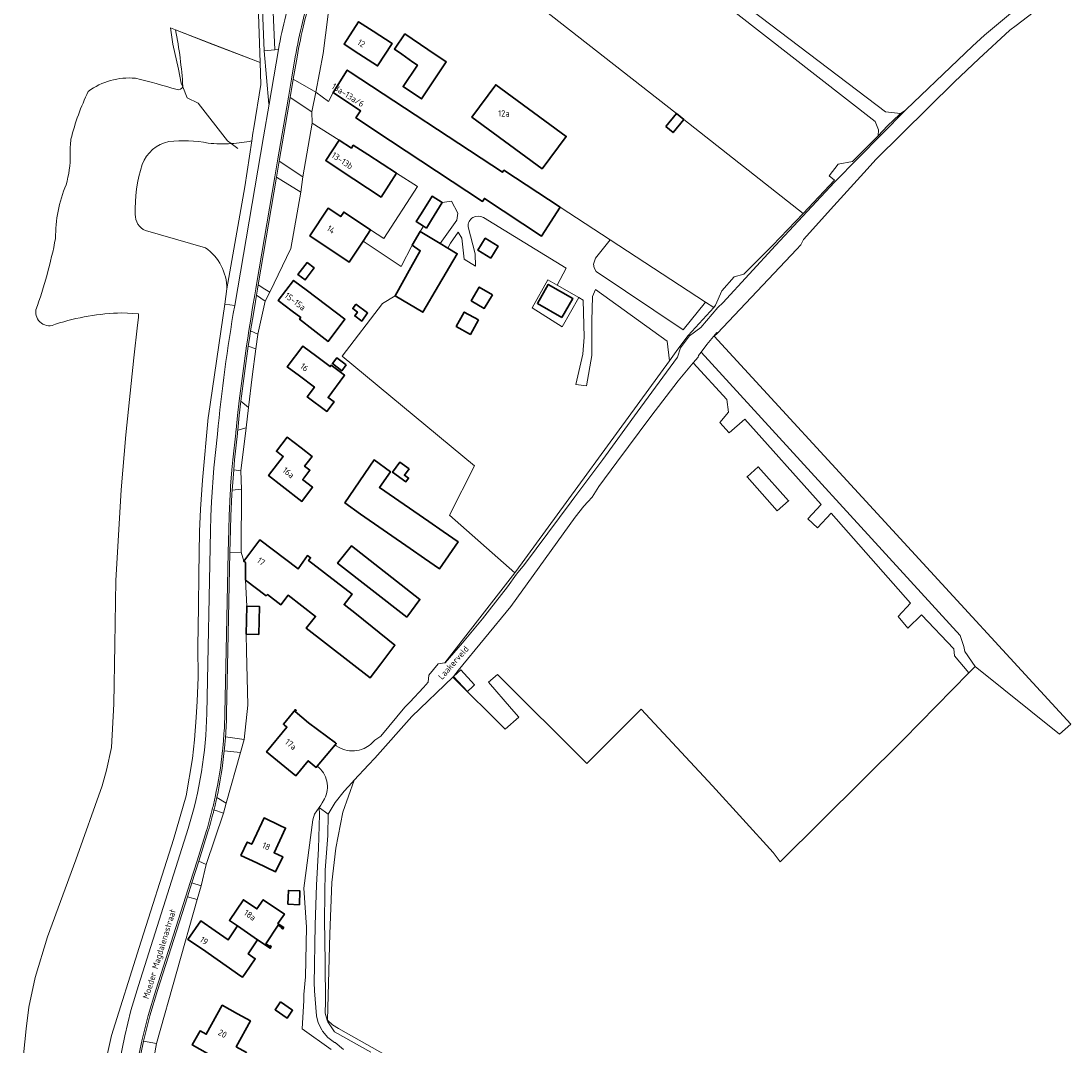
# Model space of a CAD drawing. Extents: x 184422 to 186971, y 345860 to 349088.
# Tile 30 of 59: x 185079 to 185379, y 347344 to 347638. Entities that reach past the tile are written whole.
import ezdxf
from ezdxf.enums import TextEntityAlignment as Align

# ---------------------------------------------------------------- set-up
doc = ezdxf.new("R2010")
doc.units = 0
for name, color, linetype, lineweight in [('B-WE-GR-BOUWLAND-GV', 80, 'Continuous', 13), ('B-WE-GR-GRAS-GV', 60, 'Continuous', 13), ('B-WE-GR-GROENVOORZIENING-GV', 80, 'Continuous', 18), ('B-WE-IE-TERREINAFSCHEIDING_KUNSTMATIG_HEKWERK-G', 20, 'IE-TERREINAFSCHEIDING-KUNSTMATIG', 18), ('B-WE-OG-BEBOUWING-GV', 7, 'Continuous', 35), ('B-WE-OG-BEBOUWING-T18', 1, 'Continuous', 18), ('B-WE-OG-BEBOUWING_SCHUUR-GV', 7, 'Continuous', 35), ('B-WE-OG-TERREIN_CULTUURSCHEIDING-GV', 7, 'Continuous', 18), ('B-WE-OG-TERREIN_ERF-GV', 7, 'Continuous', 18), ('B-WE-OG-TOPOGRAFIE-T18', 1, 'Continuous', 18), ('B-WE-OG-WEG-GV', 7, 'Continuous', 18), ('B-WE-VH-ONVERHARD-GV', 252, 'Continuous', 18), ('B-WE-VH-VERHARDING_ASFALT-GV', 252, 'Continuous', 18), ('B-WE-VH-VERHARDING_BETONSTRAATSTEEN-GV', 252, 'Continuous', 18), ('B-WE-VH-VERHARDING_HALFVERHARDING_GRIND-GV', 252, 'Continuous', 18), ('B-WE-VH-VERHARDING_OPEN-GV', 252, 'Continuous', 18), ('B-WE-VH-VERHARDING_STRAATBAKSTEEN-GV', 252, 'Continuous', 18)]:
    doc.layers.add(name, color=color, linetype=linetype, lineweight=lineweight)
doc.styles.add('NLCS-ISO-M1000-T18', font='NLCS-ISO.ttf', dxfattribs={"height": 1.8})
doc.linetypes.add('IE-TERREINAFSCHEIDING-KUNSTMATIG', pattern='A,4,[82,NLCS.SHX,S=0.75,R=90,X=0,Y=0],4,-2', length=10)

msp = doc.modelspace()

# ---------------------------------------------------------------- linework, layer by layer
at = {"layer": 'B-WE-GR-BOUWLAND-GV', "flags": 128}
msp.add_lwpolyline([(185378.313, 347647.547), (185363.717, 347636.261), (185361.917, 347634.869), (185353.095, 347626.743), (185346.047, 347620.146), (185323.566, 347597.928), (185321.075, 347595.174), (185311.594, 347584.692), (185302.859, 347575.034), (185302.575, 347574.482), (185302.089, 347573.537), (185300.848, 347572.192), (185278.226, 347548.247), (185277.352, 347547.322), (185379.429, 347436.397), (185376.096, 347433.502), (185352.043, 347452.9), (185350.187, 347451.003), (185331.534, 347431.936), (185296.235, 347397.004), (185294.204, 347399.669), (185276.874, 347418.719), (185256.369, 347440.679), (185240.891, 347425.069), (185215.266, 347450.593), (185212.717, 347448.401), (185219.291, 347440.757), (185221.384, 347438.323), (185217.459, 347434.948), (185202.542, 347449.8), (185190.757, 347438.565), (185180.152, 347426.673), (185178.377, 347424.746), (185174.282, 347420.3), (185171.035, 347411.204), (185169.027, 347400.858), (185167.86, 347391.026), (185167.273, 347376.327), (185166.637, 347351.692), (185168.027, 347350.337), (185169.833, 347349.276), (185199.346, 347332.593)], dxfattribs=at)
at = {"layer": 'B-WE-GR-GRAS-GV', "flags": 128}
for points in [[(185125.216, 347618.71), (185124.778, 347619.79), (185124.044, 347623.793), (185122.411, 347630.947), (185121.742, 347635.548), (185123.183, 347634.989), (185147.394, 347625.657), (185146.357, 347656.065), (185146.292, 347657.96)], [(185150.451, 347655.123), (185151.565, 347629.301), (185152.596, 347629.423)], [(185276.935, 347649.089), (185326.358, 347611.555), (185330.617, 347611.079), (185332.047, 347612.071), (185332.246, 347612.21), (185347.008, 347626.307), (185351.277, 347630.384), (185354.661, 347633.453), (185354.682, 347633.47), (185365.577, 347642.53)], [(185144.984, 347603.23), (185145.311, 347605.417), (185145.564, 347606.95), (185147.609, 347619.338), (185147.394, 347625.657), (185123.183, 347634.989)], [(185125.252, 347618.815), (185125.216, 347618.71)], [(185137.87, 347560.879), (185143.022, 347590.108), (185144.984, 347603.23)], [(185114.59, 347577.553), (185131.721, 347572.658)], [(185131.721, 347572.658), (185114.59, 347577.553)], [(185100.353, 347327.024), (185104.801, 347347.286), (185112.703, 347372.493), (185122.605, 347403.33), (185126.24, 347415.809), (185128.037, 347426.511), (185128.605, 347431.883), (185129.075, 347438.262), (185129.311, 347442.949), (185129.59, 347449.745), (185129.529, 347458.503), (185129.742, 347470.035), (185129.785, 347479.206), (185130.029, 347491.526), (185130.295, 347497.875), (185130.832, 347506.198), (185132.527, 347524.102), (185132.599, 347524.598), (185137.243, 347556.564), (185137.87, 347560.879)], [(185078.925, 347335.259), (185080.365, 347349.174), (185081.209, 347355.405), (185082.993, 347363.902), (185086.549, 347375.554), (185094.576, 347397.5), (185102.113, 347418.749), (185103.44, 347423.236), (185104.786, 347429.692), (185105.504, 347442.22), (185105.768, 347459.189), (185106.112, 347477.476), (185107.578, 347503.369), (185108.929, 347519.13), (185111.212, 347541.178), (185112.285, 347550.501), (185112.547, 347552.68), (185112.593, 347553.726), (185107.77, 347554.005)], [(185107.77, 347554.005), (185112.593, 347553.726), (185112.547, 347552.68), (185112.285, 347550.501), (185111.212, 347541.178), (185108.929, 347519.13), (185107.578, 347503.369), (185106.112, 347477.476), (185105.768, 347459.189), (185105.504, 347442.22), (185104.786, 347429.692), (185103.44, 347423.236), (185102.113, 347418.749), (185094.576, 347397.5), (185086.549, 347375.554), (185082.993, 347363.902), (185081.209, 347355.405), (185080.365, 347349.174), (185078.925, 347335.259)]]:
    msp.add_lwpolyline(points, dxfattribs=at)
msp.add_lwpolyline([(185268.631, 347609.352), (185302.764, 347582.509), (185311.708, 347591.956), (185310.254, 347593.192), (185312.788, 347596.532), (185316.916, 347597.306), (185324.196, 347604.726), (185324.344, 347606.355), (185323.402, 347608.786), (185275.008, 347646.554), (185270.089, 347640.37), (185268.678, 347641.507), (185268.667, 347641.495), (185263.644, 347645.563), (185256.587, 347651.081), (185256.068, 347651.487), (185248.904, 347656.97), (185240.853, 347646.976), (185230.592, 347654.566), (185223.257, 347645.034), (185266.491, 347611.034)], close=True, dxfattribs=at)
at = {"layer": 'B-WE-GR-GRAS-GV'}
for points in [[(185152.596, 347629.423, -0.0285493), (185157.326, 347648.679)], [(185123.183, 347634.989, -0.0309594), (185125.252, 347618.815)], [(185098.165, 347617.371, -0.1860226), (185111.673, 347621.151)], [(185111.673, 347621.151, 0.1860226), (185098.165, 347617.371)], [(185111.673, 347621.151, -0.013681), (185123.592, 347617.903)], [(185123.592, 347617.903, 0.013681), (185111.673, 347621.151)], [(185093.214, 347603.74, -0.0501752), (185098.165, 347617.371)], [(185098.165, 347617.371, 0.0501752), (185093.214, 347603.74)], [(185123.592, 347617.903, 0.3916189), (185125.216, 347618.71)], [(185125.216, 347618.71, -0.3916189), (185123.592, 347617.903)], [(185093.041, 347599.327, -0.0459565), (185093.214, 347603.74)], [(185093.214, 347603.74, 0.0459565), (185093.041, 347599.327)], [(185121.219, 347603.054, 0.2499347), (185113.613, 347596.515)], [(185113.613, 347596.515, -0.2499347), (185121.219, 347603.054)], [(185132.512, 347602.6, 0.0747191), (185121.219, 347603.054)], [(185121.219, 347603.054, -0.0747191), (185132.512, 347602.6)], [(185139.097, 347602.457, -0.0399567), (185132.512, 347602.6)], [(185132.512, 347602.6, 0.0399567), (185139.097, 347602.457)], [(185144.984, 347603.23, -0.0361602), (185139.097, 347602.457)], [(185139.097, 347602.457, 0.0361602), (185144.984, 347603.23)], [(185091.846, 347590.688, 0.0707334), (185093.041, 347599.327)], [(185093.041, 347599.327, -0.0707334), (185091.846, 347590.688)], [(185113.613, 347596.515, 0.0878851), (185111.644, 347582.217)], [(185111.644, 347582.217, -0.0878851), (185113.613, 347596.515)], [(185088.82, 347575.324, -0.1010194), (185091.846, 347590.688)], [(185091.846, 347590.688, 0.1010194), (185088.82, 347575.324)], [(185111.644, 347582.217, 0.3178242), (185114.59, 347577.553)], [(185114.59, 347577.553, -0.3178242), (185111.644, 347582.217)], [(185083.196, 347554.875, 0.0369835), (185088.82, 347575.324)], [(185088.82, 347575.324, -0.0369835), (185083.196, 347554.875)], [(185131.721, 347572.658, -0.2401852), (185137.87, 347560.879)], [(185137.87, 347560.879, 0.2401852), (185131.721, 347572.658)], [(185088.835, 347550.816, -0.6244481), (185083.196, 347554.875)], [(185083.196, 347554.875, 0.6244481), (185088.835, 347550.816)], [(185107.77, 347554.005, 0.0723037), (185088.835, 347550.816)], [(185088.835, 347550.816, -0.0723037), (185107.77, 347554.005)]]:
    msp.add_lwpolyline(points, format="xyb", dxfattribs=at)
at = {"layer": 'B-WE-GR-GROENVOORZIENING-GV', "flags": 128}
for points in [[(185192.051, 347580.139), (185194.102, 347578.835), (185193.144, 347577.328), (185198.843, 347573.902), (185203.667, 347580.525), (185203.935, 347582.604), (185202.087, 347586.032), (185199.487, 347585.599), (185196.635, 347587.379), (185193.483, 347582.401)], [(185274.859, 347557.113), (185247.499, 347574.962), (185243.359, 347569.678), (185242.725, 347568), (185242.92, 347566.901), (185243.58, 347565.84), (185268.471, 347549.174)], [(185273.556, 347542.814), (185347.711, 347461.689), (185348.742, 347458.579), (185349.038, 347457.174), (185352.043, 347452.9), (185376.096, 347433.502), (185379.429, 347436.397), (185277.352, 347547.322), (185278.226, 347548.247), (185278.045, 347548.399), (185275.201, 347545.012)]]:
    msp.add_lwpolyline(points, close=True, dxfattribs=at)
at = {"layer": 'B-WE-IE-TERREINAFSCHEIDING_KUNSTMATIG_HEKWERK-G', "flags": 128}
for points in [[(185122.411, 347630.947), (185121.742, 347635.548)], [(185121.742, 347635.548), (185123.183, 347634.989)], [(185123.183, 347634.989), (185133.833, 347630.859)], [(185124.044, 347623.793), (185122.411, 347630.947)], [(185147.394, 347625.657), (185133.833, 347630.859)], [(185124.778, 347619.79), (185124.044, 347623.793)], [(185125.216, 347618.71), (185124.778, 347619.79)], [(185126.492, 347615.572), (185125.216, 347618.71)], [(185129.662, 347614.001), (185126.492, 347615.572)], [(185137.987, 347603.25), (185129.662, 347614.001)], [(185330.305, 347610.777), (185326.945, 347607.528)], [(185326.945, 347607.528), (185324.196, 347604.726)], [(185139.097, 347602.457), (185137.987, 347603.25)], [(185140.987, 347601.106), (185139.097, 347602.457)]]:
    msp.add_lwpolyline(points, dxfattribs=at)
at = {"layer": 'B-WE-OG-BEBOUWING-GV', "flags": 128}
for points in [[(185175.597, 347628.162), (185180.988, 347624.685), (185185.145, 347631.129), (185179.754, 347634.606), (185175.552, 347637.316), (185171.395, 347630.872)], [(185188.733, 347633.823), (185185.817, 347629.479), (185187.927, 347628.063), (185191.079, 347625.739), (185192.389, 347624.859), (185188.291, 347618.754), (185193.524, 347615.241), (185200.635, 347625.832), (185195.401, 347629.346)], [(185217.109, 347594.904), (185216.689, 347594.267), (185173.164, 347622.918), (185172.274, 347623.479), (185168.228, 347617.065), (185176.11, 347611.798), (185174.786, 347609.79), (185184.695, 347603.255), (185210.984, 347585.917), (185211.543, 347586.764), (185227.844, 347576.013), (185233.272, 347584.244)], [(185228.127, 347595.2), (185234.963, 347604.512), (185214.786, 347619.322), (185207.951, 347610.009)], [(185181.999, 347587.134), (185186.43, 347594), (185178.216, 347599.301), (185174.015, 347602.012), (185173.475, 347601.175), (185169.987, 347603.46), (185166.13, 347597.627), (185170.301, 347594.869)], [(185178.975, 347577.754), (185171.281, 347582.852), (185170.441, 347581.585), (185166.865, 347583.955), (185161.622, 347576.044), (185172.884, 347568.581), (185176.86, 347574.569)], [(185190.894, 347573.388), (185193.195, 347571.826), (185190.533, 347567.018), (185186.031, 347558.886), (185193.892, 347554.219), (185198.427, 347561.904), (185203.761, 347570.945), (185201.041, 347572.58), (185198.843, 347573.902), (185193.144, 347577.328)], [(185213.348, 347569.715), (185215.453, 347573.122), (185211.813, 347575.371), (185209.708, 347571.964)], [(185160.79, 347568.439), (185158.2, 347565.002), (185160.237, 347563.467), (185162.827, 347566.904)], [(185158.975, 347552.678), (185158.635, 347552.183), (185162.587, 347549.178), (185166.821, 347545.885), (185171.622, 347552.185), (185160.933, 347560.312), (185156.953, 347563.338), (185152.557, 347557.557), (185156.537, 347554.531)], [(185174.744, 347556.496), (185173.851, 347555.273), (185175.225, 347554.27), (185174.421, 347553.169), (185176.441, 347551.693), (185178.139, 347554.017)], [(185170.401, 347537.032), (185167.709, 347539.048), (185167.428, 347538.674), (185163.591, 347541.552), (185159.591, 347544.552), (185155.13, 347538.603), (185158.634, 347535.975), (185162.921, 347532.76), (185160.864, 347530.017), (185166.451, 347525.827), (185168.508, 347528.57), (185166.832, 347529.8), (185171.349, 347535.955), (185171.509, 347536.173)], [(185160.841, 347511.137), (185162.251, 347512.962), (185159.093, 347515.402), (185155.136, 347518.459), (185152.021, 347514.427), (185153.981, 347512.906), (185149.762, 347507.53), (185153.695, 347504.443), (185159.253, 347500.085), (185162.357, 347504.13), (185159.526, 347506.338), (185159.853, 347506.751), (185161.588, 347508.997), (185160.081, 347510.184)], [(185190.288, 347486.622), (185194.397, 347483.774), (185198.73, 347480.817), (185204.027, 347488.546), (185199.742, 347491.486), (185195.633, 347494.334), (185181.515, 347504.075), (185184.642, 347508.509), (185179.991, 347511.971), (185171.612, 347499.654), (185176.122, 347496.441)], [(185295.374, 347497.415), (185298.586, 347500.284), (185289.941, 347509.975), (185286.723, 347507.1)], [(185181.928, 347453.651), (185185.927, 347458.923), (185174.947, 347467.796), (185171.389, 347470.551), (185173.685, 347473.516), (185161.229, 347483.144), (185161.824, 347483.948), (185160.967, 347484.582), (185158.204, 347480.774), (185147.258, 347489.089), (185142.696, 347482.961), (185143.198, 347482.567), (185143.131, 347477.577), (185149.093, 347473.117), (185149.439, 347473.455), (185153.267, 347470.544), (185155.355, 347473.241), (185163.215, 347467.189), (185160.561, 347463.83), (185178.837, 347449.659)], [(185189.357, 347467.006), (185193.072, 347472.035), (185173.522, 347487.412), (185169.512, 347482.383)], [(185143.342, 347462.119), (185146.96, 347462.033), (185147.161, 347470.066), (185143.533, 347470.152)], [(185208.23, 347447.15), (185208.714, 347447.598), (185204.761, 347451.873), (185202.714, 347449.98), (185206.667, 347445.705)], [(185157.593, 347421.621), (185161.123, 347425.878), (185163.432, 347423.963), (185163.732, 347424.325), (185168.828, 347430.469), (185169.15, 347430.858), (185168.929, 347431.022), (185161.206, 347436.746), (185157.372, 347439.956), (185157.693, 347440.34), (185157.478, 347440.52), (185154.036, 347436.337), (185154.21, 347436.206), (185155.032, 347435.501), (185149.226, 347428.485)], [(185146.401, 347396.658), (185151.768, 347394.125), (185153.84, 347398.423), (185151.362, 347399.578), (185154.656, 347406.642), (185153.015, 347407.407), (185148.484, 347409.52), (185144.987, 347402.022), (185143.694, 347402.637), (185141.879, 347398.792)], [(185155.286, 347384.834), (185158.597, 347384.692), (185158.767, 347388.65), (185155.456, 347388.792)], [(185154.158, 347378.231), (185152.46, 347379.332), (185154.293, 347381.992), (185148.279, 347386.138), (185146.451, 347383.487), (185142.596, 347386.109), (185138.585, 347380.214), (185140.925, 347378.622), (185146.569, 347374.655), (185150.261, 347372.26), (185150.56, 347372.722), (185150.149, 347372.988), (185150.051, 347372.837), (185149.027, 347373.501), (185152.499, 347378.854), (185153.548, 347378.174), (185153.461, 347378.039), (185153.864, 347377.778)], [(185143.047, 347365.049), (185145.967, 347369.259), (185143.968, 347370.645), (185146.569, 347374.655), (185140.925, 347378.622), (185138.212, 347374.635), (185134.484, 347377.22), (185130.375, 347380.069), (185126.714, 347374.79), (185130.823, 347371.941), (185141.837, 347364.304), (185142.305, 347363.979)], [(185140.487, 347344.052), (185144.584, 347351.47), (185140.857, 347353.524), (185136.505, 347355.922), (185131.942, 347347.641), (185130.186, 347348.619), (185127.941, 347344.587), (185132.309, 347342.155), (185137.762, 347339.119), (185140.656, 347337.508), (185143.459, 347342.41)]]:
    msp.add_lwpolyline(points, close=True, dxfattribs=at)
at = {"layer": 'B-WE-OG-BEBOUWING_SCHUUR-GV', "flags": 128}
for points in [[(185263.44, 347607.345), (185265.537, 347605.61), (185268.631, 347609.352), (185266.491, 347611.034)], [(185194.938, 347578.303), (185196.422, 347580.684), (185199.487, 347585.599), (185196.635, 347587.379), (185193.483, 347582.401), (185192.051, 347580.139), (185194.102, 347578.835)], [(185213.837, 347559.194), (185210.091, 347561.416), (185207.772, 347557.504), (185211.518, 347555.283)], [(185233.711, 347552.723), (185236.831, 347558.157), (185229.821, 347562.182), (185226.701, 347556.747)], [(185209.837, 347552.008), (185205.783, 347554.269), (185203.481, 347550.143), (185207.535, 347547.881)], [(185172.002, 347539.167), (185169.321, 347541.199), (185168.064, 347539.522), (185170.699, 347537.43)], [(185189.976, 347509.42), (185187.307, 347511.316), (185185.257, 347508.431), (185189.088, 347505.709), (185189.826, 347506.747), (185188.663, 347507.573)], [(185153.199, 347356.911), (185152.463, 347355.73), (185151.636, 347354.648), (185155.109, 347352.25), (185156.671, 347354.513)]]:
    msp.add_lwpolyline(points, close=True, dxfattribs=at)
at = {"layer": 'B-WE-OG-TERREIN_CULTUURSCHEIDING-GV', "flags": 128}
msp.add_lwpolyline([(185123.183, 347634.989), (185121.742, 347635.548), (185122.411, 347630.947), (185124.044, 347623.793), (185124.778, 347619.79), (185125.216, 347618.71), (185125.252, 347618.815)], dxfattribs=at)
at = {"layer": 'B-WE-OG-TERREIN_CULTUURSCHEIDING-GV'}
msp.add_lwpolyline([(185125.252, 347618.815, 0.0309594), (185123.183, 347634.989)], format="xyb", dxfattribs=at)
at = {"layer": 'B-WE-OG-TERREIN_ERF-GV', "flags": 128}
for points in [[(185275.008, 347646.554), (185323.402, 347608.786), (185324.344, 347606.355), (185324.196, 347604.726), (185326.945, 347607.528), (185330.305, 347610.777), (185330.617, 347611.079), (185326.358, 347611.555), (185276.935, 347649.089)], [(185167.538, 347644.786), (185165.412, 347628.194), (185163.27, 347617.204), (185166.889, 347614.508), (185168.228, 347617.065), (185172.274, 347623.479), (185173.164, 347622.918), (185216.689, 347594.267), (185217.109, 347594.904), (185233.272, 347584.244), (185247.499, 347574.962), (185274.859, 347557.113), (185277.163, 347555.61), (185277.698, 347556.201), (185279.466, 347560.339), (185283.021, 347564.34), (185285.759, 347565.146), (185294.011, 347573.262), (185302.764, 347582.509), (185268.631, 347609.352), (185266.491, 347611.034), (185223.257, 347645.034)], [(185180.221, 347431.821), (185181.918, 347432.965), (185188.751, 347441.194), (185190.173, 347442.694), (185194.131, 347446.819), (185195.499, 347448.422), (185195.688, 347450.335), (185198.313, 347453.625), (185200.269, 347453.949), (185220.213, 347479.691), (185201.595, 347496.161), (185208.706, 347510.273), (185170.835, 347541.632), (185182.411, 347556.724), (185186.031, 347558.886), (185190.533, 347567.018), (185193.195, 347571.826), (185190.894, 347573.388), (185187.76, 347567.332), (185176.86, 347574.569), (185172.884, 347568.581), (185161.622, 347576.044), (185166.865, 347583.955), (185170.441, 347581.585), (185171.281, 347582.852), (185178.975, 347577.754), (185182.796, 347575.274), (185192.396, 347590.15), (185186.43, 347594), (185181.999, 347587.134), (185170.301, 347594.869), (185166.13, 347597.627), (185169.987, 347603.46), (185162.276, 347608.347), (185159.621, 347592.978), (185158.966, 347588.601), (185156.13, 347572.448), (185150.141, 347559.93), (185148.76, 347557.399), (185146.724, 347547.897), (185146.708, 347547.818), (185146.149, 347543.699), (185145.065, 347535.714), (185144.022, 347526.955), (185143.334, 347521.168), (185141.865, 347508.798), (185142.014, 347503.588), (185141.899, 347485.545), (185142.696, 347482.961), (185147.258, 347489.089), (185158.204, 347480.774), (185160.967, 347484.582), (185161.824, 347483.948), (185161.229, 347483.144), (185173.685, 347473.516), (185171.389, 347470.551), (185174.947, 347467.796), (185185.927, 347458.923), (185181.928, 347453.651), (185178.837, 347449.659), (185160.561, 347463.83), (185163.215, 347467.189), (185155.355, 347473.241), (185153.267, 347470.544), (185149.439, 347473.455), (185149.093, 347473.117), (185143.131, 347477.577), (185143.533, 347470.152), (185147.161, 347470.066), (185146.96, 347462.033), (185143.342, 347462.119), (185143.445, 347457.337), (185143.859, 347441.798), (185142.797, 347431.949), (185141.744, 347428.247), (185137.627, 347413.782), (185136.832, 347410.896), (185131.918, 347396.168), (185130.48, 347390.089), (185129.342, 347386.177), (185117.696, 347344.988)], [(185264.491, 347540.269), (185263.831, 347545.924), (185243.369, 347560.757), (185242.525, 347558.757), (185242.314, 347551.757), (185242.314, 347543.841), (185242.314, 347541.841), (185240.768, 347533.174), (185237.674, 347533.508), (185239.713, 347542.258), (185240.064, 347547.091), (185239.853, 347557.674), (185238.588, 347558.424), (185233.806, 347550.007), (185225.228, 347555.507), (185229.658, 347563.507), (185232.379, 347561.958), (185234.94, 347566.795), (185211.301, 347581.318)], [(185206.881, 347578.62), (185208.89, 347570.922), (185209.024, 347567.43), (185205.743, 347569.414), (185205.073, 347575.445), (185204.069, 347577.112), (185201.859, 347574.017), (185201.041, 347572.58), (185203.761, 347570.945), (185198.427, 347561.904), (185193.892, 347554.219), (185186.031, 347558.886), (185182.411, 347556.724), (185170.835, 347541.632), (185208.706, 347510.273), (185201.595, 347496.161), (185220.213, 347479.691), (185220.512, 347480.077), (185264.491, 347540.269)], [(185167.686, 347343.238), (185159.415, 347349.214), (185159.857, 347357.258), (185159.913, 347358.985), (185160.378, 347364.116), (185160.618, 347378.261), (185159.901, 347389.404), (185162.407, 347409.021), (185162.96, 347410.645), (185164.297, 347412.563), (185164.693, 347413.222), (185165.121, 347413.859), (185165.813, 347414.962), (185166.084, 347415.553), (185166.304, 347416.165), (185166.469, 347416.793), (185166.58, 347417.434), (185166.634, 347418.082), (185166.633, 347418.732), (185166.575, 347419.379), (185166.462, 347420.019), (185166.293, 347420.647), (185166.071, 347421.258), (185165.797, 347421.847), (185165.473, 347422.411), (185165.102, 347422.944), (185164.686, 347423.443), (185164.228, 347423.905), (185163.732, 347424.325), (185163.432, 347423.963), (185161.123, 347425.878), (185157.593, 347421.621), (185149.226, 347428.485), (185155.032, 347435.501), (185154.21, 347436.206), (185154.036, 347436.337), (185157.478, 347440.52), (185157.693, 347440.34), (185157.372, 347439.956), (185161.206, 347436.746), (185168.929, 347431.022), (185169.15, 347430.858), (185168.828, 347430.469), (185169.169, 347430.15), (185169.748, 347429.788), (185170.355, 347429.475), (185170.987, 347429.213), (185171.638, 347429.006), (185172.303, 347428.853), (185172.98, 347428.756), (185173.662, 347428.716), (185174.345, 347428.733), (185175.024, 347428.807), (185175.695, 347428.937), (185176.352, 347429.123), (185176.589, 347429.205)], [(185117.696, 347344.988), (185117.049, 347341.314)]]:
    msp.add_lwpolyline(points, dxfattribs=at)
for points in [[(185185.145, 347631.129), (185180.988, 347624.685), (185175.597, 347628.162), (185171.395, 347630.872), (185175.552, 347637.316), (185179.754, 347634.606)], [(185187.927, 347628.063), (185185.817, 347629.479), (185188.733, 347633.823), (185195.401, 347629.346), (185200.635, 347625.832), (185193.524, 347615.241), (185188.291, 347618.754), (185192.389, 347624.859), (185191.079, 347625.739)], [(185228.127, 347595.2), (185207.951, 347610.009), (185214.786, 347619.322), (185234.963, 347604.512)], [(185160.237, 347563.467), (185158.2, 347565.002), (185160.79, 347568.439), (185162.827, 347566.904)], [(185158.635, 347552.183), (185158.975, 347552.678), (185156.537, 347554.531), (185152.557, 347557.557), (185156.953, 347563.338), (185160.933, 347560.312), (185171.622, 347552.185), (185166.821, 347545.885), (185162.587, 347549.178)], [(185238.588, 347558.424), (185232.379, 347561.958), (185229.658, 347563.507), (185225.228, 347555.507), (185233.806, 347550.007)], [(185166.451, 347525.827), (185160.864, 347530.017), (185162.921, 347532.76), (185158.634, 347535.975), (185155.13, 347538.603), (185159.591, 347544.552), (185163.591, 347541.552), (185167.428, 347538.674), (185167.709, 347539.048), (185170.401, 347537.032), (185171.509, 347536.173), (185171.349, 347535.955), (185166.832, 347529.8), (185168.508, 347528.57)], [(185203.997, 347451.668), (185202.714, 347449.98), (185202.542, 347449.8), (185217.459, 347434.948), (185221.384, 347438.323), (185219.291, 347440.757), (185212.717, 347448.401), (185215.266, 347450.593), (185240.891, 347425.069), (185256.369, 347440.679), (185276.874, 347418.719), (185294.204, 347399.669), (185296.235, 347397.004), (185331.534, 347431.936), (185350.187, 347451.003), (185346.115, 347455.924), (185345.904, 347457.924), (185336.655, 347467.6), (185332.717, 347463.86), (185329.921, 347467.141), (185333.522, 347471.007), (185310.794, 347496.693), (185306.848, 347492.489), (185304.077, 347495.09), (185307.933, 347499.198), (185286.08, 347523.667), (185281.606, 347519.671), (185278.945, 347522.651), (185281.417, 347525.604), (185280.938, 347529.289), (185271.334, 347539.694), (185267.035, 347534.585), (185259.157, 347524.402), (185249.44, 347511.275), (185244.266, 347504.342), (185242.398, 347501.346), (185241.155, 347500), (185239.982, 347498.729), (185237.55, 347495.613), (185225.505, 347478.915), (185219.125, 347470.023)], [(185159.093, 347515.402), (185162.251, 347512.962), (185160.841, 347511.137), (185160.081, 347510.184), (185161.588, 347508.997), (185159.853, 347506.751), (185159.526, 347506.338), (185162.357, 347504.13), (185159.253, 347500.085), (185153.695, 347504.443), (185149.762, 347507.53), (185153.981, 347512.906), (185152.021, 347514.427), (185155.136, 347518.459)], [(185198.73, 347480.817), (185194.397, 347483.774), (185190.288, 347486.622), (185176.122, 347496.441), (185171.612, 347499.654), (185179.991, 347511.971), (185184.642, 347508.509), (185181.515, 347504.075), (185195.633, 347494.334), (185199.742, 347491.486), (185204.027, 347488.546)], [(185298.586, 347500.284), (185295.374, 347497.415), (185286.723, 347507.1), (185289.941, 347509.975)], [(185153.84, 347398.423), (185151.768, 347394.125), (185146.401, 347396.658), (185141.879, 347398.792), (185143.694, 347402.637), (185144.987, 347402.022), (185148.484, 347409.52), (185153.015, 347407.407), (185154.656, 347406.642), (185151.362, 347399.578)], [(185158.767, 347388.65), (185158.597, 347384.692), (185155.286, 347384.834), (185155.456, 347388.792)], [(185145.967, 347369.259), (185143.047, 347365.049), (185142.305, 347363.979), (185141.837, 347364.304), (185130.823, 347371.941), (185126.714, 347374.79), (185130.375, 347380.069), (185134.484, 347377.22), (185138.212, 347374.635), (185140.925, 347378.622), (185138.585, 347380.214), (185142.596, 347386.109), (185146.451, 347383.487), (185148.279, 347386.138), (185154.293, 347381.992), (185152.46, 347379.332), (185154.158, 347378.231), (185153.864, 347377.778), (185153.461, 347378.039), (185153.548, 347378.174), (185152.499, 347378.854), (185149.027, 347373.501), (185150.051, 347372.837), (185150.149, 347372.988), (185150.56, 347372.722), (185150.261, 347372.26), (185146.569, 347374.655), (185143.968, 347370.645)], [(185140.857, 347353.524), (185144.584, 347351.47), (185140.487, 347344.052), (185143.459, 347342.41), (185140.656, 347337.508), (185137.762, 347339.119), (185132.309, 347342.155), (185127.941, 347344.587), (185130.186, 347348.619), (185131.942, 347347.641), (185136.505, 347355.922)]]:
    msp.add_lwpolyline(points, close=True, dxfattribs=at)
at = {"layer": 'B-WE-OG-TERREIN_ERF-GV'}
for points in [[(185211.301, 347581.318, 0.6106145), (185206.881, 347578.62)], [(185176.589, 347429.205, 0.1392579), (185180.221, 347431.821)]]:
    msp.add_lwpolyline(points, format="xyb", dxfattribs=at)
at = {"layer": 'B-WE-OG-WEG-GV', "flags": 128}
for points in [[(185146.292, 347657.96), (185146.357, 347656.065), (185147.394, 347625.657), (185147.609, 347619.338), (185145.564, 347606.95), (185145.311, 347605.417), (185144.984, 347603.23), (185143.022, 347590.108), (185137.87, 347560.879), (185137.243, 347556.564), (185140.083, 347556.135), (185148.371, 347604.361), (185149.923, 347613.751), (185149.848, 347613.769), (185148.533, 347628.997), (185147.478, 347654.918)], [(185140.083, 347556.135), (185137.243, 347556.564), (185132.599, 347524.598), (185132.527, 347524.102), (185130.832, 347506.198), (185130.295, 347497.875), (185130.029, 347491.526), (185129.785, 347479.206), (185129.742, 347470.035), (185129.529, 347458.503), (185129.59, 347449.745), (185129.311, 347442.949), (185129.075, 347438.262), (185128.605, 347431.883), (185128.037, 347426.511), (185126.24, 347415.809), (185122.605, 347403.33), (185112.703, 347372.493), (185104.801, 347347.286), (185100.353, 347327.024)], [(185132.094, 347439.376), (185133.157, 347491.667), (185133.289, 347495.834), (185133.481, 347500), (185134.15, 347509.691), (185135.134, 347519.357)], [(185199.346, 347332.593), (185169.833, 347349.276), (185168.027, 347350.337), (185166.637, 347351.692), (185167.273, 347376.327), (185167.86, 347391.026), (185169.027, 347400.858), (185171.035, 347411.204), (185174.282, 347420.3), (185173.68, 347419.647), (185171.451, 347417.227), (185168.821, 347413.968), (185166.863, 347410.635), (185166.761, 347404.462), (185165.948, 347394.616), (185165.759, 347380.481), (185165.968, 347368.189), (185165.971, 347367.987), (185166.094, 347357.03), (185165.957, 347353.629), (185166.562, 347351.669), (185166.715, 347351.172), (185168.649, 347348.325), (185179.005, 347342.469)], [(185171.219, 347343.317), (185168.864, 347345.244), (185168.656, 347345.289), (185166.704, 347346.745), (185165.209, 347348.571), (185165.015, 347348.903), (185164.38, 347350.128), (185164.018, 347350.975), (185163.528, 347352.844), (185163.513, 347352.903), (185162.916, 347360.029), (185162.907, 347360.527), (185162.873, 347362.01), (185163.124, 347378.907), (185163.481, 347390.273), (185164.087, 347400.787), (185164.354, 347410.475), (185164.297, 347412.563), (185162.96, 347410.645), (185162.407, 347409.021), (185159.901, 347389.404), (185160.618, 347378.261), (185160.378, 347364.116), (185159.913, 347358.985), (185159.857, 347357.258), (185159.415, 347349.214), (185167.686, 347343.238)], [(185179.005, 347342.469), (185168.649, 347348.325), (185166.715, 347351.172), (185166.562, 347351.669), (185165.957, 347353.629), (185166.094, 347357.03), (185165.971, 347367.987), (185165.968, 347368.189), (185165.759, 347380.481), (185165.948, 347394.616), (185166.761, 347404.462), (185166.863, 347410.635), (185164.297, 347412.563), (185164.354, 347410.475), (185164.087, 347400.787), (185163.481, 347390.273), (185163.124, 347378.907), (185162.873, 347362.01), (185162.907, 347360.527), (185162.916, 347360.029), (185163.513, 347352.903), (185163.528, 347352.844), (185164.018, 347350.975), (185164.38, 347350.128), (185165.015, 347348.903), (185165.209, 347348.571), (185166.704, 347346.745), (185168.656, 347345.289), (185168.864, 347345.244), (185171.219, 347343.317)], [(185104.425, 347326.683), (185108.598, 347347.185), (185110.406, 347354.437), (185112.517, 347361.609), (185126.777, 347406.464)]]:
    msp.add_lwpolyline(points, dxfattribs=at)
msp.add_lwpolyline([(185330.305, 347610.777), (185326.945, 347607.528), (185324.196, 347604.726), (185316.916, 347597.306), (185312.788, 347596.532), (185310.254, 347593.192), (185311.708, 347591.956), (185302.764, 347582.509), (185294.011, 347573.262), (185285.759, 347565.146), (185283.021, 347564.34), (185279.466, 347560.339), (185277.698, 347556.201), (185277.163, 347555.61), (185269.855, 347547.538), (185266.936, 347543.616), (185264.491, 347540.269), (185220.512, 347480.077), (185220.213, 347479.691), (185200.269, 347453.949), (185200.284, 347453.951), (185205.314, 347459.615), (185210.992, 347466.464), (185213.045, 347469.046), (185218.166, 347475.603), (185220.693, 347479.267), (185223.057, 347482.047), (185236.423, 347500), (185237.452, 347501.382), (185245.398, 347512.095), (185255.276, 347525.612), (185266.798, 347541.335), (185267.669, 347543.987), (185270.26, 347547.428), (185273.477, 347549.87), (185278.347, 347555.536), (185279.806, 347556.88), (185294.885, 347573.307), (185311.748, 347591.406), (185332.047, 347612.071), (185330.617, 347611.079)], close=True, dxfattribs=at)
at = {"layer": 'B-WE-OG-WEG-GV'}
for points in [[(185135.134, 347519.357, -0.0192728), (185140.083, 347556.135)], [(185126.777, 347406.464, 0.0684554), (185132.094, 347439.376)]]:
    msp.add_lwpolyline(points, format="xyb", dxfattribs=at)
at = {"layer": 'B-WE-VH-ONVERHARD-GV', "flags": 128}
for points in [[(185176.589, 347429.205), (185176.352, 347429.123), (185175.695, 347428.937), (185175.024, 347428.807), (185174.345, 347428.733), (185173.662, 347428.716), (185172.98, 347428.756), (185172.303, 347428.853), (185171.638, 347429.006), (185170.987, 347429.213), (185170.355, 347429.475), (185169.748, 347429.788), (185169.169, 347430.15), (185168.828, 347430.469), (185163.732, 347424.325), (185164.228, 347423.905), (185164.686, 347423.443), (185165.102, 347422.944), (185165.473, 347422.411), (185165.797, 347421.847), (185166.071, 347421.258), (185166.293, 347420.647), (185166.462, 347420.019), (185166.575, 347419.379), (185166.633, 347418.732), (185166.634, 347418.082), (185166.58, 347417.434), (185166.469, 347416.793), (185166.304, 347416.165), (185166.084, 347415.553), (185165.813, 347414.962), (185165.121, 347413.859), (185164.693, 347413.222), (185164.297, 347412.563), (185166.863, 347410.635), (185168.821, 347413.968), (185171.451, 347417.227), (185173.68, 347419.647), (185174.282, 347420.3), (185178.377, 347424.746), (185180.152, 347426.673), (185190.757, 347438.565), (185202.542, 347449.8), (185202.714, 347449.98), (185203.997, 347451.668), (185219.125, 347470.023), (185225.505, 347478.915), (185237.55, 347495.613), (185239.982, 347498.729), (185241.155, 347500), (185242.398, 347501.346), (185244.266, 347504.342), (185249.44, 347511.275), (185259.157, 347524.402), (185267.035, 347534.585), (185271.334, 347539.694), (185272.762, 347541.391), (185272.848, 347541.869), (185273.556, 347542.814), (185275.201, 347545.012), (185278.045, 347548.399), (185278.226, 347548.247), (185300.848, 347572.192), (185302.089, 347573.537), (185302.575, 347574.482), (185302.859, 347575.034), (185311.594, 347584.692), (185321.075, 347595.174), (185323.566, 347597.928), (185346.047, 347620.146), (185353.095, 347626.743), (185361.917, 347634.869), (185363.717, 347636.261), (185378.313, 347647.547)], [(185365.577, 347642.53), (185354.682, 347633.47), (185354.661, 347633.453), (185351.277, 347630.384), (185347.008, 347626.307), (185332.246, 347612.21), (185332.047, 347612.071), (185311.748, 347591.406), (185294.885, 347573.307), (185279.806, 347556.88), (185278.347, 347555.536), (185273.477, 347549.87), (185270.26, 347547.428), (185267.669, 347543.987), (185266.798, 347541.335), (185255.276, 347525.612), (185245.398, 347512.095), (185237.452, 347501.382), (185236.423, 347500), (185223.057, 347482.047), (185220.693, 347479.267), (185218.166, 347475.603), (185213.045, 347469.046), (185210.992, 347466.464), (185205.314, 347459.615), (185200.284, 347453.951), (185200.269, 347453.949), (185198.313, 347453.625), (185195.688, 347450.335), (185195.499, 347448.422), (185194.131, 347446.819), (185190.173, 347442.694), (185188.751, 347441.194), (185181.918, 347432.965), (185180.221, 347431.821)]]:
    msp.add_lwpolyline(points, dxfattribs=at)
at = {"layer": 'B-WE-VH-ONVERHARD-GV'}
msp.add_lwpolyline([(185180.221, 347431.821, -0.1392579), (185176.589, 347429.205)], format="xyb", dxfattribs=at)
at = {"layer": 'B-WE-VH-VERHARDING_ASFALT-GV'}
for points in [[(185157.326, 347648.679, 0.0285493), (185152.596, 347629.423)], [(185157.433, 347627.279, -0.0312902), (185162.162, 347646.837)], [(185140.083, 347556.135, 0.0192728), (185135.134, 347519.357)], [(185132.094, 347439.376, -0.0684554), (185126.777, 347406.464)], [(185136.959, 347432.815, 0.0134611), (185137.271, 347439.521)], [(185136.604, 347428.819, 0.0078735), (185136.959, 347432.815)], [(185134.479, 347415.486, 0.0266073), (185136.604, 347428.819)], [(185133.672, 347411.974, 0.0074267), (185134.479, 347415.486)], [(185132.047, 347405.971, 0.0122384), (185133.672, 347411.974)]]:
    msp.add_lwpolyline(points, format="xyb", dxfattribs=at)
at = {"layer": 'B-WE-VH-VERHARDING_ASFALT-GV', "flags": 128}
for points in [[(185152.596, 347629.423), (185149.923, 347613.751), (185148.371, 347604.361), (185140.083, 347556.135)], [(185137.271, 347439.521), (185137.643, 347457.457), (185138.224, 347485.465), (185138.36, 347492.022), (185138.48, 347496.024), (185138.66, 347500.025), (185138.782, 347502.221), (185138.851, 347503.295), (185138.922, 347504.418), (185139.306, 347509.132), (185139.541, 347512.025), (185140.369, 347519.608), (185140.418, 347520.089), (185140.468, 347520.573), (185140.912, 347524.698), (185141.389, 347528.824), (185142.383, 347536.71), (185143.49, 347544.583), (185143.82, 347546.783), (185144.159, 347548.981), (185144.678, 347552.252), (185145.218, 347555.521), (185145.838, 347559.166), (185146.127, 347560.864), (185146.338, 347562.106), (185151.588, 347592.943), (185152.364, 347597.5), (185155.469, 347615.74), (185156.353, 347620.936), (185157.433, 347627.279)], [(185135.134, 347519.357), (185134.15, 347509.691), (185133.481, 347500), (185133.289, 347495.834), (185133.157, 347491.667), (185132.094, 347439.376)], [(185126.777, 347406.464), (185112.517, 347361.609), (185110.406, 347354.437), (185108.598, 347347.185), (185104.425, 347326.683), (185101.045, 347309.911), (185105.986, 347309.103), (185105.99, 347309.122), (185106.042, 347309.375), (185106.981, 347314.131), (185109.244, 347325.578), (185110.812, 347333.019), (185112.728, 347342.119), (185113.483, 347345.708), (185113.497, 347345.763), (185115.343, 347353.043), (185117.542, 347360.276), (185126.067, 347387.134), (185127.316, 347391.069), (185129.296, 347397.305), (185132.047, 347405.971)]]:
    msp.add_lwpolyline(points, dxfattribs=at)
at = {"layer": 'B-WE-VH-VERHARDING_BETONSTRAATSTEEN-GV', "flags": 128}
for points in [[(185149.923, 347613.751), (185152.596, 347629.423), (185151.565, 347629.301), (185148.533, 347628.997), (185149.848, 347613.769)], [(185144.653, 347548.904), (185144.314, 347546.708), (185143.985, 347544.511), (185146.149, 347543.699), (185146.708, 347547.818), (185146.724, 347547.897)], [(185141.885, 347528.764), (185141.409, 347524.643), (185140.965, 347520.52), (185143.334, 347521.168), (185144.022, 347526.955)], [(185141.865, 347508.798), (185139.804, 347509.091), (185139.421, 347504.382), (185139.35, 347503.263), (185142.014, 347503.588)], [(185129.342, 347386.177), (185130.48, 347390.089), (185127.793, 347390.918), (185126.544, 347386.983)]]:
    msp.add_lwpolyline(points, close=True, dxfattribs=at)
at = {"layer": 'B-WE-VH-VERHARDING_HALFVERHARDING_GRIND-GV', "flags": 128}
for points in [[(185151.565, 347629.301), (185150.451, 347655.123), (185147.478, 347654.918), (185148.533, 347628.997)], [(185152.857, 347597.416), (185159.621, 347592.978), (185162.276, 347608.347), (185162.181, 347611.522), (185155.962, 347615.656)], [(185152.857, 347597.416), (185152.081, 347592.859), (185158.966, 347588.601), (185159.621, 347592.978)], [(185146.831, 347562.022), (185148.684, 347560.851), (185150.141, 347559.93), (185156.13, 347572.448), (185158.966, 347588.601), (185152.081, 347592.859)], [(185148.684, 347560.851), (185146.831, 347562.022), (185146.62, 347560.78), (185146.331, 347559.082), (185148.76, 347557.399), (185150.141, 347559.93)], [(185146.331, 347559.082), (185145.711, 347555.438), (185145.172, 347552.172), (185144.653, 347548.904), (185146.724, 347547.897), (185148.76, 347557.399)], [(185143.985, 347544.511), (185142.879, 347536.644), (185141.885, 347528.764), (185144.022, 347526.955), (185145.065, 347535.714), (185146.149, 347543.699)], [(185273.556, 347542.814), (185272.848, 347541.869), (185272.762, 347541.391), (185271.334, 347539.694), (185280.938, 347529.289), (185281.417, 347525.604), (185278.945, 347522.651), (185281.606, 347519.671), (185286.08, 347523.667), (185307.933, 347499.198), (185304.077, 347495.09), (185306.848, 347492.489), (185310.794, 347496.693), (185333.522, 347471.007), (185329.921, 347467.141), (185332.717, 347463.86), (185336.655, 347467.6), (185345.904, 347457.924), (185346.115, 347455.924), (185350.187, 347451.003), (185352.043, 347452.9), (185349.038, 347457.174), (185348.742, 347458.579), (185347.711, 347461.689)], [(185139.804, 347509.091), (185141.865, 347508.798), (185143.334, 347521.168), (185140.965, 347520.52), (185140.915, 347520.038), (185140.866, 347519.556), (185140.039, 347511.978)], [(185130.48, 347390.089), (185131.918, 347396.168), (185129.773, 347397.154), (185127.793, 347390.918)], [(185126.544, 347386.983), (185118.019, 347360.128), (185115.825, 347352.909), (185113.982, 347345.642), (185117.696, 347344.988), (185129.342, 347386.177)]]:
    msp.add_lwpolyline(points, close=True, dxfattribs=at)
for points in [[(185157.926, 347627.194), (185156.846, 347620.852), (185163.27, 347617.204), (185165.412, 347628.194), (185167.538, 347644.786)], [(185163.27, 347617.204), (185162.181, 347611.522), (185162.276, 347608.347), (185169.987, 347603.46), (185173.475, 347601.175), (185174.015, 347602.012), (185178.216, 347599.301), (185186.43, 347594), (185192.396, 347590.15), (185182.796, 347575.274), (185178.975, 347577.754), (185176.86, 347574.569), (185187.76, 347567.332), (185190.894, 347573.388), (185193.144, 347577.328), (185194.102, 347578.835), (185192.051, 347580.139), (185193.483, 347582.401), (185196.635, 347587.379), (185199.487, 347585.599), (185202.087, 347586.032), (185203.935, 347582.604), (185203.667, 347580.525), (185198.843, 347573.902), (185201.041, 347572.58), (185201.859, 347574.017), (185204.069, 347577.112), (185205.073, 347575.445), (185205.743, 347569.414), (185209.024, 347567.43), (185208.89, 347570.922), (185206.881, 347578.62)], [(185211.301, 347581.318), (185234.94, 347566.795), (185232.379, 347561.958), (185238.588, 347558.424), (185239.853, 347557.674), (185240.064, 347547.091), (185239.713, 347542.258), (185237.674, 347533.508), (185240.768, 347533.174), (185242.314, 347541.841), (185242.314, 347543.841), (185242.314, 347551.757), (185242.525, 347558.757), (185243.369, 347560.757), (185263.831, 347545.924), (185264.491, 347540.269), (185266.936, 347543.616), (185269.855, 347547.538), (185277.163, 347555.61), (185274.859, 347557.113), (185268.471, 347549.174), (185243.58, 347565.84), (185242.92, 347566.901), (185242.725, 347568), (185243.359, 347569.678), (185247.499, 347574.962), (185233.272, 347584.244), (185227.844, 347576.013), (185211.543, 347586.764), (185210.984, 347585.917), (185184.695, 347603.255), (185174.786, 347609.79), (185176.11, 347611.798), (185168.228, 347617.065), (185166.889, 347614.508), (185163.27, 347617.204)], [(185143.131, 347477.577), (185143.198, 347482.567), (185142.696, 347482.961), (185141.899, 347485.545), (185138.724, 347485.455), (185138.143, 347457.447), (185137.771, 347439.511)], [(185137.458, 347432.779), (185142.797, 347431.949), (185143.859, 347441.798), (185143.445, 347457.337), (185143.342, 347462.119), (185143.533, 347470.152), (185143.131, 347477.577)], [(185134.968, 347415.381), (185137.627, 347413.782), (185141.744, 347428.247), (185137.101, 347428.767)], [(185132.525, 347405.824), (185129.773, 347397.154), (185131.918, 347396.168), (185136.832, 347410.896)], [(185136.832, 347410.896), (185134.158, 347411.855)]]:
    msp.add_lwpolyline(points, dxfattribs=at)
at = {"layer": 'B-WE-VH-VERHARDING_HALFVERHARDING_GRIND-GV'}
for points in [[(185162.64, 347646.689, 0.0313076), (185157.926, 347627.194)], [(185206.881, 347578.62, -0.6106145), (185211.301, 347581.318)], [(185137.771, 347439.511, -0.0132608), (185137.458, 347432.779)], [(185137.101, 347428.767, -0.0266594), (185134.968, 347415.381)], [(185134.158, 347411.855, -0.0123231), (185132.525, 347405.824)]]:
    msp.add_lwpolyline(points, format="xyb", dxfattribs=at)
at = {"layer": 'B-WE-VH-VERHARDING_OPEN-GV', "flags": 128}
for points in [[(185155.962, 347615.656), (185162.181, 347611.522), (185163.27, 347617.204), (185156.846, 347620.852)], [(185138.724, 347485.455), (185141.899, 347485.545), (185142.014, 347503.588), (185139.35, 347503.263), (185139.281, 347502.191), (185139.159, 347500), (185138.98, 347496.005), (185138.86, 347492.009)], [(185113.971, 347345.597), (185113.217, 347342.016), (185117.049, 347341.314), (185117.696, 347344.988), (185113.982, 347345.642)]]:
    msp.add_lwpolyline(points, close=True, dxfattribs=at)
at = {"layer": 'B-WE-VH-VERHARDING_OPEN-GV'}
for points in [[(185137.458, 347432.779, -0.0078422), (185137.101, 347428.767)], [(185134.968, 347415.381, -0.0071279), (185134.158, 347411.855)]]:
    msp.add_lwpolyline(points, format="xyb", dxfattribs=at)
at = {"layer": 'B-WE-VH-VERHARDING_OPEN-GV', "flags": 128}
for points in [[(185137.101, 347428.767), (185141.744, 347428.247), (185142.797, 347431.949), (185137.458, 347432.779)], [(185134.158, 347411.855), (185136.832, 347410.896), (185137.627, 347413.782), (185134.968, 347415.381)]]:
    msp.add_lwpolyline(points, dxfattribs=at)
at = {"layer": 'B-WE-VH-VERHARDING_STRAATBAKSTEEN-GV'}
for points in [[(185162.162, 347646.837, 0.0312902), (185157.433, 347627.279)], [(185157.926, 347627.194, -0.0313076), (185162.64, 347646.689)], [(185137.271, 347439.521, -0.0134611), (185136.959, 347432.815)], [(185137.458, 347432.779, 0.0132608), (185137.771, 347439.511)], [(185136.959, 347432.815, -0.0078735), (185136.604, 347428.819)], [(185137.101, 347428.767, 0.0078422), (185137.458, 347432.779)], [(185136.604, 347428.819, -0.0266073), (185134.479, 347415.486)], [(185134.968, 347415.381, 0.0266594), (185137.101, 347428.767)], [(185134.479, 347415.486, -0.0074267), (185133.672, 347411.974)], [(185134.158, 347411.855, 0.0071279), (185134.968, 347415.381)], [(185133.672, 347411.974, -0.0122384), (185132.047, 347405.971)], [(185132.525, 347405.824, 0.0123231), (185134.158, 347411.855)]]:
    msp.add_lwpolyline(points, format="xyb", dxfattribs=at)
at = {"layer": 'B-WE-VH-VERHARDING_STRAATBAKSTEEN-GV', "flags": 128}
for points in [[(185157.433, 347627.279), (185156.353, 347620.936), (185155.469, 347615.74), (185152.364, 347597.5), (185151.588, 347592.943), (185146.338, 347562.106), (185146.127, 347560.864), (185145.838, 347559.166), (185145.218, 347555.521), (185144.678, 347552.252), (185144.159, 347548.981), (185143.82, 347546.783), (185143.49, 347544.583), (185142.383, 347536.71), (185141.389, 347528.824), (185140.912, 347524.698), (185140.468, 347520.573), (185140.418, 347520.089), (185140.369, 347519.608), (185139.541, 347512.025), (185139.306, 347509.132), (185138.922, 347504.418), (185138.851, 347503.295), (185138.782, 347502.221), (185138.66, 347500.025), (185138.48, 347496.024), (185138.36, 347492.022), (185138.224, 347485.465), (185137.643, 347457.457), (185137.271, 347439.521)], [(185146.831, 347562.022), (185152.081, 347592.859), (185152.857, 347597.416), (185155.962, 347615.656), (185156.846, 347620.852), (185157.926, 347627.194)], [(185137.771, 347439.511), (185138.143, 347457.447), (185138.724, 347485.455), (185138.86, 347492.009), (185138.98, 347496.005), (185139.159, 347500), (185139.281, 347502.191), (185139.35, 347503.263), (185139.421, 347504.382), (185139.804, 347509.091), (185140.039, 347511.978), (185140.866, 347519.556), (185140.915, 347520.038), (185140.965, 347520.52), (185141.409, 347524.643), (185141.885, 347528.764), (185142.879, 347536.644), (185143.985, 347544.511), (185144.314, 347546.708), (185144.653, 347548.904), (185145.172, 347552.172), (185145.711, 347555.438), (185146.331, 347559.082), (185146.62, 347560.78), (185146.831, 347562.022)], [(185132.047, 347405.971), (185129.296, 347397.305), (185127.316, 347391.069), (185126.067, 347387.134), (185117.542, 347360.276), (185115.343, 347353.043), (185113.497, 347345.763), (185113.483, 347345.708), (185112.728, 347342.119)], [(185113.217, 347342.016), (185113.971, 347345.597), (185113.982, 347345.642), (185115.825, 347352.909), (185118.019, 347360.128), (185126.544, 347386.983), (185127.793, 347390.918), (185129.773, 347397.154), (185132.525, 347405.824)]]:
    msp.add_lwpolyline(points, dxfattribs=at)

# ---------------------------------------------------------------- texts
at = {"layer": 'B-WE-OG-BEBOUWING-T18', "style": 'NLCS-ISO-M1000-T18'}
for s, rotation, p in [('12', 327.2, (185176.345, 347631.166)), ('13a-13a/6', 327.8, (185172.504, 347616.347)), ('13-13b', 326.6, (185170.897, 347597.584)), ('14', 326.5, (185167.648, 347577.896)), ('15-15a', 322.8, (185157.392, 347557.308)), ('16', 323.2, (185160.022, 347538.46)), ('16a', 321.9, (185155.472, 347508.326)), ('17', 323.4, (185147.646, 347482.912)), ('17a', 320.4, (185156.138, 347430.564)), ('18', 335, (185149.132, 347401.445)), ('18a', 325.8, (185144.446, 347381.717)), ('19', 325.3, (185131.316, 347374.407)), ('20', 331.2, (185136.605, 347347.815))]:
    msp.add_text(s, height=1.8, rotation=rotation, dxfattribs=at).set_placement(p, align=Align.MIDDLE)
msp.add_text('12a', height=1.8, dxfattribs=at).set_placement((185217.129, 347611.097), align=Align.MIDDLE)
at = {"layer": 'B-WE-OG-TOPOGRAFIE-T18', "style": 'NLCS-ISO-M1000-T18'}
for s, rotation, p in [('Laakerveld', 48.7, (185202.661, 347453.969)), ('Moeder Magdalenastraat', 72.8, (185118.751, 347370.527))]:
    msp.add_text(s, height=1.8, rotation=rotation, dxfattribs=at).set_placement(p, align=Align.MIDDLE)

doc.saveas('drawing.dxf')
